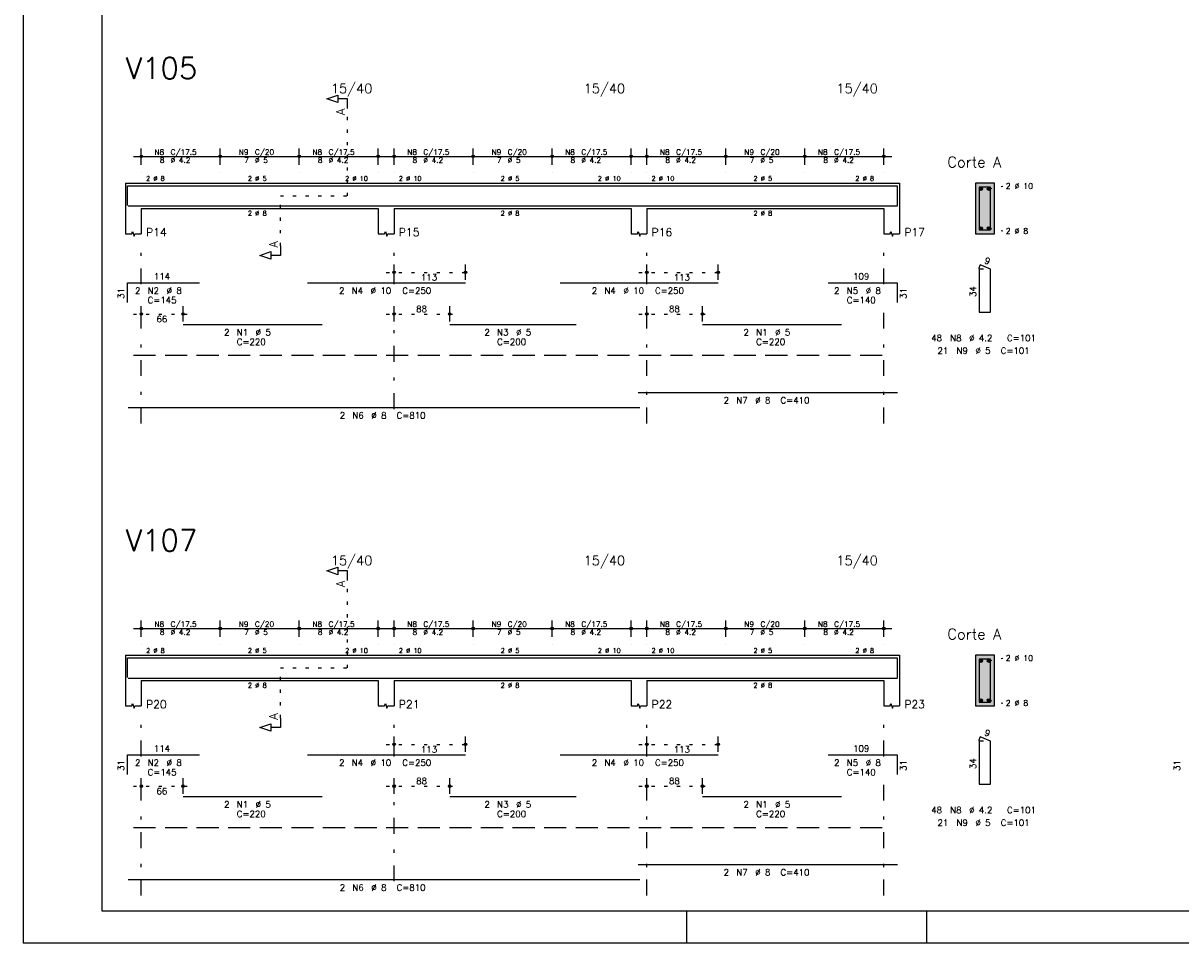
# Model space of a CAD drawing. Extents: x 0 to 84.1, y 0 to 59.4.
# Tile 1 of 7: x 0 to 36.6, y 0 to 29.1. Entities that reach past the tile are written whole.
import ezdxf

# ---------------------------------------------------------------- set-up
doc = ezdxf.new("R2010")
doc.units = 0
doc.header["$MEASUREMENT"] = 0
for name, pattern in [('ESTILO_TQS_0001', [1, 0.7, -0.3]), ('ESTILO_TQS_0002', [0.4, 0.1, -0.3]), ('ESTILO_TQS_0003', [1.5, 0.5, -0.4, 0.1, -0.5])]:
    doc.linetypes.add(name, pattern=pattern)
for name, color, linetype in [('1', 1, 'CONTINUOUS'), ('2', 2, 'CONTINUOUS'), ('4', 4, 'CONTINUOUS'), ('6', 6, 'CONTINUOUS'), ('7', 7, 'CONTINUOUS'), ('9', 9, 'CONTINUOUS')]:
    doc.layers.add(name, color=color, linetype=linetype)
doc.styles.get("Standard").update_dxf_attribs({"font": 'ROMANS.SHX'})

msp = doc.modelspace()

# ---------------------------------------------------------------- linework, layer by layer
at = {"layer": '1', "linetype": 'ESTILO_TQS_0002'}
for p, q in [((10.265, 23.64), (10.265, 26.41)), ((30.565, 23.865), (31.01, 23.95)), ((8.14, 22.055), (8.14, 23.64)), ((8.14, 23.64), (10.265, 23.64)), ((30.565, 22.615), (31.01, 22.53)), ((11.49, 21.22), (14.249, 21.22)), ((19.49, 21.22), (22.249, 21.22)), ((3.49, 19.9), (5.31, 19.9)), ((11.49, 19.9), (13.751, 19.9)), ((19.49, 19.9), (21.751, 19.9)), ((10.265, 8.7), (10.265, 11.47)), ((30.565, 8.925), (31.01, 9.01)), ((8.14, 7.115), (8.14, 8.7)), ((8.14, 8.7), (10.265, 8.7)), ((30.565, 7.675), (31.01, 7.59)), ((11.49, 6.28), (14.249, 6.28)), ((19.49, 6.28), (22.249, 6.28)), ((3.49, 4.96), (5.31, 4.96)), ((11.49, 4.96), (13.751, 4.96)), ((19.49, 4.96), (21.751, 4.96))]:
    msp.add_line(p, q, dxfattribs=at)
at = {"layer": '1', "linetype": 'ESTILO_TQS_0001'}
for p, q in [((3.49, 18.595), (27.49, 18.595)), ((3.49, 3.655), (27.49, 3.655))]:
    msp.add_line(p, q, dxfattribs=at)
at = {"layer": '1', "linetype": 'Continuous'}
for centre in [(30.315, 23.865), (30.565, 23.865), (30.315, 22.615), (30.565, 22.615), (30.315, 8.925), (30.565, 8.925), (30.315, 7.675), (30.565, 7.675)]:
    msp.add_circle(centre, 0.05, dxfattribs=at)
at = {"layer": '2', "linetype": 'Continuous'}
for p, q in [((0, 59.4), (0, 0)), ((3.74, 24.62), (3.74, 25.14)), ((6.24, 24.62), (6.24, 25.14)), ((6.24, 24.62), (6.24, 25.14)), ((8.74, 24.62), (8.74, 25.14)), ((8.74, 24.62), (8.74, 25.14)), ((11.24, 24.62), (11.24, 25.14)), ((11.74, 24.62), (11.74, 25.14)), ((14.24, 24.62), (14.24, 25.14)), ((14.24, 24.62), (14.24, 25.14)), ((16.74, 24.62), (16.74, 25.14)), ((16.74, 24.62), (16.74, 25.14)), ((19.24, 24.62), (19.24, 25.14)), ((19.74, 24.62), (19.74, 25.14)), ((22.24, 24.62), (22.24, 25.14)), ((22.24, 24.62), (22.24, 25.14)), ((24.74, 24.62), (24.74, 25.14)), ((24.74, 24.62), (24.74, 25.14)), ((27.24, 24.62), (27.24, 25.14)), ((3.49, 24.89), (6.49, 24.89)), ((5.99, 24.89), (8.99, 24.89)), ((8.49, 24.89), (11.49, 24.89)), ((11.49, 24.89), (14.49, 24.89)), ((13.99, 24.89), (16.99, 24.89)), ((16.49, 24.89), (19.49, 24.89)), ((19.49, 24.89), (22.49, 24.89)), ((21.99, 24.89), (24.99, 24.89)), ((24.49, 24.89), (27.49, 24.89)), ((3.74, 24.37), (3.74, 24.37)), ((6.24, 24.37), (6.24, 24.37)), ((6.24, 24.37), (6.24, 24.37)), ((8.74, 24.37), (8.74, 24.37)), ((8.74, 24.37), (8.74, 24.37)), ((11.24, 24.37), (11.24, 24.37)), ((11.74, 24.37), (11.74, 24.37)), ((14.24, 24.37), (14.24, 24.37)), ((14.24, 24.37), (14.24, 24.37)), ((16.74, 24.37), (16.74, 24.37)), ((16.74, 24.37), (16.74, 24.37)), ((19.24, 24.37), (19.24, 24.37)), ((19.74, 24.37), (19.74, 24.37)), ((22.24, 24.37), (22.24, 24.37)), ((22.24, 24.37), (22.24, 24.37)), ((24.74, 24.37), (24.74, 24.37)), ((24.74, 24.37), (24.74, 24.37)), ((27.24, 24.37), (27.24, 24.37)), ((3.24, 24.04), (3.24, 23.24)), ((3.24, 24.04), (3.74, 24.04)), ((3.74, 24.04), (11.24, 24.04)), ((11.24, 24.04), (11.74, 24.04)), ((11.74, 24.04), (19.24, 24.04)), ((19.24, 24.04), (19.74, 24.04)), ((19.74, 24.04), (27.24, 24.04)), ((27.24, 24.04), (27.74, 24.04)), ((27.74, 24.04), (27.74, 23.24)), ((30.74, 24.04), (30.14, 24.04)), ((30.14, 24.04), (30.14, 22.44)), ((30.74, 22.44), (30.74, 24.04)), ((3.24, 23.24), (3.24, 22.44)), ((3.74, 23.24), (11.24, 23.24)), ((3.74, 23.24), (3.74, 22.44)), ((11.24, 23.24), (11.24, 22.44)), ((11.74, 23.24), (19.24, 23.24)), ((11.74, 23.24), (11.74, 22.44)), ((19.24, 23.24), (19.24, 22.44)), ((19.74, 23.24), (27.24, 23.24)), ((19.74, 23.24), (19.74, 22.44)), ((27.24, 23.24), (27.24, 22.44)), ((27.74, 23.24), (27.74, 22.44)), ((30.14, 22.44), (30.74, 22.44)), ((11.74, 20.98), (11.74, 21.47)), ((13.999, 20.98), (13.999, 21.47)), ((19.74, 20.98), (19.74, 21.47)), ((21.999, 20.98), (21.999, 21.47)), ((11.74, 20.88), (11.74, 20.88)), ((13.999, 20.88), (13.999, 20.88)), ((19.74, 20.88), (19.74, 20.88)), ((21.999, 20.88), (21.999, 20.88)), ((3.74, 19.66), (3.74, 20.15)), ((5.06, 19.66), (5.06, 20.15)), ((11.74, 19.66), (11.74, 20.15)), ((13.501, 19.66), (13.501, 20.15)), ((19.74, 19.66), (19.74, 20.15)), ((21.501, 19.66), (21.501, 20.15)), ((3.74, 19.56), (3.74, 19.56)), ((5.06, 19.56), (5.06, 19.56)), ((11.74, 19.56), (11.74, 19.56)), ((13.501, 19.56), (13.501, 19.56)), ((19.74, 19.56), (19.74, 19.56)), ((21.501, 19.56), (21.501, 19.56)), ((3.49, 9.95), (6.49, 9.95)), ((3.74, 9.68), (3.74, 10.2)), ((5.99, 9.95), (8.99, 9.95)), ((6.24, 9.68), (6.24, 10.2)), ((6.24, 9.68), (6.24, 10.2)), ((8.49, 9.95), (11.49, 9.95)), ((8.74, 9.68), (8.74, 10.2)), ((8.74, 9.68), (8.74, 10.2)), ((11.24, 9.68), (11.24, 10.2)), ((11.49, 9.95), (14.49, 9.95)), ((11.74, 9.68), (11.74, 10.2)), ((13.99, 9.95), (16.99, 9.95)), ((14.24, 9.68), (14.24, 10.2)), ((14.24, 9.68), (14.24, 10.2)), ((16.49, 9.95), (19.49, 9.95)), ((16.74, 9.68), (16.74, 10.2)), ((16.74, 9.68), (16.74, 10.2)), ((19.24, 9.68), (19.24, 10.2)), ((19.49, 9.95), (22.49, 9.95)), ((19.74, 9.68), (19.74, 10.2)), ((21.99, 9.95), (24.99, 9.95)), ((22.24, 9.68), (22.24, 10.2)), ((22.24, 9.68), (22.24, 10.2)), ((24.49, 9.95), (27.49, 9.95)), ((24.74, 9.68), (24.74, 10.2)), ((24.74, 9.68), (24.74, 10.2)), ((27.24, 9.68), (27.24, 10.2)), ((3.74, 9.43), (3.74, 9.43)), ((6.24, 9.43), (6.24, 9.43)), ((6.24, 9.43), (6.24, 9.43)), ((8.74, 9.43), (8.74, 9.43)), ((8.74, 9.43), (8.74, 9.43)), ((11.24, 9.43), (11.24, 9.43)), ((11.74, 9.43), (11.74, 9.43)), ((14.24, 9.43), (14.24, 9.43)), ((14.24, 9.43), (14.24, 9.43)), ((16.74, 9.43), (16.74, 9.43)), ((16.74, 9.43), (16.74, 9.43)), ((19.24, 9.43), (19.24, 9.43)), ((19.74, 9.43), (19.74, 9.43)), ((22.24, 9.43), (22.24, 9.43)), ((22.24, 9.43), (22.24, 9.43)), ((24.74, 9.43), (24.74, 9.43)), ((24.74, 9.43), (24.74, 9.43)), ((27.24, 9.43), (27.24, 9.43)), ((3.24, 9.1), (3.24, 8.3)), ((3.24, 9.1), (3.74, 9.1)), ((3.74, 9.1), (11.24, 9.1)), ((11.24, 9.1), (11.74, 9.1)), ((11.74, 9.1), (19.24, 9.1)), ((19.24, 9.1), (19.74, 9.1)), ((19.74, 9.1), (27.24, 9.1)), ((27.24, 9.1), (27.74, 9.1)), ((27.74, 9.1), (27.74, 8.3)), ((30.74, 9.1), (30.14, 9.1)), ((30.14, 9.1), (30.14, 7.5)), ((30.74, 7.5), (30.74, 9.1)), ((3.24, 8.3), (3.24, 7.5)), ((3.74, 8.3), (11.24, 8.3)), ((3.74, 8.3), (3.74, 7.5)), ((11.24, 8.3), (11.24, 7.5)), ((11.74, 8.3), (19.24, 8.3)), ((11.74, 8.3), (11.74, 7.5)), ((19.24, 8.3), (19.24, 7.5)), ((19.74, 8.3), (27.24, 8.3)), ((19.74, 8.3), (19.74, 7.5)), ((27.24, 8.3), (27.24, 7.5)), ((27.74, 8.3), (27.74, 7.5)), ((30.14, 7.5), (30.74, 7.5)), ((11.74, 6.04), (11.74, 6.53)), ((13.999, 6.04), (13.999, 6.53)), ((19.74, 6.04), (19.74, 6.53)), ((21.999, 6.04), (21.999, 6.53)), ((11.74, 5.94), (11.74, 5.94)), ((13.999, 5.94), (13.999, 5.94)), ((19.74, 5.94), (19.74, 5.94)), ((21.999, 5.94), (21.999, 5.94)), ((3.74, 4.72), (3.74, 5.21)), ((5.06, 4.72), (5.06, 5.21)), ((11.74, 4.72), (11.74, 5.21)), ((13.501, 4.72), (13.501, 5.21)), ((19.74, 4.72), (19.74, 5.21)), ((21.501, 4.72), (21.501, 5.21)), ((3.74, 4.62), (3.74, 4.62)), ((5.06, 4.62), (5.06, 4.62)), ((11.74, 4.62), (11.74, 4.62)), ((13.501, 4.62), (13.501, 4.62)), ((19.74, 4.62), (19.74, 4.62)), ((21.501, 4.62), (21.501, 4.62)), ((21, 1), (21, 0)), ((28.6, 0), (28.6, 1)), ((0, 0), (84.1, 0))]:
    msp.add_line(p, q, dxfattribs=at)
at = {"layer": '2', "linetype": 'ESTILO_TQS_0003'}
for p, q in [((3.74, 20.842), (3.74, 21.94)), ((11.74, 20.842), (11.74, 21.94)), ((19.74, 20.842), (19.74, 21.94)), ((27.24, 20.842), (27.24, 21.94)), ((3.74, 16.44), (3.74, 20.038)), ((11.74, 16.892), (11.74, 20.038)), ((19.74, 16.44), (19.74, 20.038)), ((27.24, 16.44), (27.24, 20.038)), ((3.74, 5.902), (3.74, 7)), ((11.74, 5.902), (11.74, 7)), ((19.74, 5.902), (19.74, 7)), ((27.24, 5.902), (27.24, 7)), ((3.74, 1.5), (3.74, 5.098)), ((11.74, 1.952), (11.74, 5.098)), ((19.74, 1.5), (19.74, 5.098)), ((27.24, 1.5), (27.24, 5.098))]:
    msp.add_line(p, q, dxfattribs=at)
at = {"layer": '2', "linetype": 'Continuous'}
for points in [[(83.1, 1), (2.5, 1), (2.5, 58.4), (83.1, 58.4), (83.1, 1)], [(10.265, 26.41), (10.265, 26.71), (9.965, 26.71), (9.965, 26.59), (9.615, 26.71), (9.965, 26.83), (9.965, 26.71)], [(3.24, 22.44), (3.44, 22.44), (3.465, 22.515), (3.515, 22.365), (3.54, 22.44), (3.74, 22.44)], [(11.24, 22.44), (11.44, 22.44), (11.465, 22.515), (11.515, 22.365), (11.54, 22.44), (11.74, 22.44)], [(19.24, 22.44), (19.44, 22.44), (19.465, 22.515), (19.515, 22.365), (19.54, 22.44), (19.74, 22.44)], [(27.24, 22.44), (27.44, 22.44), (27.465, 22.515), (27.515, 22.365), (27.54, 22.44), (27.74, 22.44)], [(8.14, 22.055), (8.14, 21.755), (7.84, 21.755), (7.84, 21.635), (7.49, 21.755), (7.84, 21.875), (7.84, 21.755)], [(10.265, 11.47), (10.265, 11.77), (9.965, 11.77), (9.965, 11.65), (9.615, 11.77), (9.965, 11.89), (9.965, 11.77)], [(3.24, 7.5), (3.44, 7.5), (3.465, 7.575), (3.515, 7.425), (3.54, 7.5), (3.74, 7.5)], [(11.24, 7.5), (11.44, 7.5), (11.465, 7.575), (11.515, 7.425), (11.54, 7.5), (11.74, 7.5)], [(19.24, 7.5), (19.44, 7.5), (19.465, 7.575), (19.515, 7.425), (19.54, 7.5), (19.74, 7.5)], [(27.24, 7.5), (27.44, 7.5), (27.465, 7.575), (27.515, 7.425), (27.54, 7.5), (27.74, 7.5)], [(8.14, 7.115), (8.14, 6.815), (7.84, 6.815), (7.84, 6.695), (7.49, 6.815), (7.84, 6.935), (7.84, 6.815)]]:
    msp.add_lwpolyline(points, dxfattribs=at)
for centre, radius in [((3.74, 24.89), 0.0416), ((6.24, 24.89), 0.0416), ((6.24, 24.89), 0.0416), ((8.74, 24.89), 0.0416), ((8.74, 24.89), 0.0416), ((11.24, 24.89), 0.0416), ((11.74, 24.89), 0.0416), ((14.24, 24.89), 0.0416), ((14.24, 24.89), 0.0416), ((16.74, 24.89), 0.0416), ((16.74, 24.89), 0.0416), ((19.24, 24.89), 0.0416), ((19.74, 24.89), 0.0416), ((22.24, 24.89), 0.0416), ((22.24, 24.89), 0.0416), ((24.74, 24.89), 0.0416), ((24.74, 24.89), 0.0416), ((27.24, 24.89), 0.0416), ((3.74, 24.89), 0.0208), ((6.24, 24.89), 0.0208), ((6.24, 24.89), 0.0208), ((8.74, 24.89), 0.0208), ((8.74, 24.89), 0.0208), ((11.24, 24.89), 0.0208), ((11.74, 24.89), 0.0208), ((14.24, 24.89), 0.0208), ((14.24, 24.89), 0.0208), ((16.74, 24.89), 0.0208), ((16.74, 24.89), 0.0208), ((19.24, 24.89), 0.0208), ((19.74, 24.89), 0.0208), ((22.24, 24.89), 0.0208), ((22.24, 24.89), 0.0208), ((24.74, 24.89), 0.0208), ((24.74, 24.89), 0.0208), ((27.24, 24.89), 0.0208), ((11.74, 21.22), 0.04), ((13.999, 21.22), 0.04), ((19.74, 21.22), 0.04), ((21.999, 21.22), 0.04), ((11.74, 21.22), 0.02), ((13.999, 21.22), 0.02), ((19.74, 21.22), 0.02), ((21.999, 21.22), 0.02), ((3.74, 19.9), 0.04), ((3.74, 19.9), 0.02), ((5.06, 19.9), 0.04), ((5.06, 19.9), 0.02), ((11.74, 19.9), 0.04), ((11.74, 19.9), 0.02), ((13.501, 19.9), 0.04), ((13.501, 19.9), 0.02), ((19.74, 19.9), 0.04), ((19.74, 19.9), 0.02), ((21.501, 19.9), 0.04), ((21.501, 19.9), 0.02), ((3.74, 9.95), 0.0416), ((3.74, 9.95), 0.0208), ((6.24, 9.95), 0.0416), ((6.24, 9.95), 0.0416), ((6.24, 9.95), 0.0208), ((6.24, 9.95), 0.0208), ((8.74, 9.95), 0.0416), ((8.74, 9.95), 0.0416), ((8.74, 9.95), 0.0208), ((8.74, 9.95), 0.0208), ((11.24, 9.95), 0.0416), ((11.24, 9.95), 0.0208), ((11.74, 9.95), 0.0416), ((11.74, 9.95), 0.0208), ((14.24, 9.95), 0.0416), ((14.24, 9.95), 0.0416), ((14.24, 9.95), 0.0208), ((14.24, 9.95), 0.0208), ((16.74, 9.95), 0.0416), ((16.74, 9.95), 0.0416), ((16.74, 9.95), 0.0208), ((16.74, 9.95), 0.0208), ((19.24, 9.95), 0.0416), ((19.24, 9.95), 0.0208), ((19.74, 9.95), 0.0416), ((19.74, 9.95), 0.0208), ((22.24, 9.95), 0.0416), ((22.24, 9.95), 0.0416), ((22.24, 9.95), 0.0208), ((22.24, 9.95), 0.0208), ((24.74, 9.95), 0.0416), ((24.74, 9.95), 0.0416), ((24.74, 9.95), 0.0208), ((24.74, 9.95), 0.0208), ((27.24, 9.95), 0.0416), ((27.24, 9.95), 0.0208), ((11.74, 6.28), 0.04), ((11.74, 6.28), 0.02), ((13.999, 6.28), 0.04), ((13.999, 6.28), 0.02), ((19.74, 6.28), 0.04), ((19.74, 6.28), 0.02), ((21.999, 6.28), 0.04), ((21.999, 6.28), 0.02), ((3.74, 4.96), 0.04), ((3.74, 4.96), 0.02), ((5.06, 4.96), 0.04), ((5.06, 4.96), 0.02), ((11.74, 4.96), 0.04), ((11.74, 4.96), 0.02), ((13.501, 4.96), 0.04), ((13.501, 4.96), 0.02), ((19.74, 4.96), 0.04), ((19.74, 4.96), 0.02), ((21.501, 4.96), 0.04), ((21.501, 4.96), 0.02)]:
    msp.add_circle(centre, radius, dxfattribs=at)
at = {"layer": '4', "linetype": 'Continuous'}
for p, q in [((3.3, 23.34), (3.3, 23.96)), ((3.3, 23.96), (5.58, 23.96)), ((5.06, 23.96), (9.46, 23.96)), ((8.999, 23.96), (13.999, 23.96)), ((13.501, 23.96), (17.501, 23.96)), ((16.999, 23.96), (21.999, 23.96)), ((21.501, 23.96), (25.901, 23.96)), ((25.478, 23.96), (27.658, 23.96)), ((27.658, 23.96), (27.658, 23.34)), ((3.32, 23.32), (19.52, 23.32)), ((19.47, 23.32), (27.67, 23.32)), ((3.3, 8.4), (3.3, 9.02)), ((3.3, 9.02), (5.58, 9.02)), ((5.06, 9.02), (9.46, 9.02)), ((8.999, 9.02), (13.999, 9.02)), ((13.501, 9.02), (17.501, 9.02)), ((16.999, 9.02), (21.999, 9.02)), ((21.501, 9.02), (25.901, 9.02)), ((25.478, 9.02), (27.658, 9.02)), ((27.658, 9.02), (27.658, 8.4)), ((3.32, 8.38), (19.52, 8.38)), ((19.47, 8.38), (27.67, 8.38))]:
    msp.add_line(p, q, dxfattribs=at)
for points in [[(30.26, 23.92), (30.26, 22.56), (30.62, 22.56), (30.62, 23.92), (30.26, 23.92)], [(30.26, 8.98), (30.26, 7.62), (30.62, 7.62), (30.62, 8.98), (30.26, 8.98)]]:
    msp.add_lwpolyline(points, dxfattribs=at)
at = {"layer": '6', "linetype": 'Continuous'}
for p, q in [((30.288, 21.46), (30.234, 21.331)), ((30.4, 21.32), (30.26, 21.32)), ((30.26, 21.32), (30.26, 19.96)), ((30.62, 21.32), (30.288, 21.46)), ((30.62, 19.96), (30.62, 21.32)), ((3.3, 20.27), (3.3, 20.89)), ((3.3, 20.89), (5.58, 20.89)), ((8.999, 20.89), (13.999, 20.89)), ((16.999, 20.89), (21.999, 20.89)), ((25.478, 20.89), (27.658, 20.89)), ((27.658, 20.89), (27.658, 20.27)), ((30.26, 19.96), (30.62, 19.96)), ((5.06, 19.57), (9.46, 19.57)), ((13.501, 19.57), (17.501, 19.57)), ((21.501, 19.57), (25.901, 19.57)), ((19.47, 17.42), (27.67, 17.42)), ((3.32, 16.94), (19.52, 16.94)), ((30.288, 6.52), (30.234, 6.391)), ((30.4, 6.38), (30.26, 6.38)), ((30.26, 6.38), (30.26, 5.02)), ((30.62, 6.38), (30.288, 6.52)), ((30.62, 5.02), (30.62, 6.38)), ((3.3, 5.33), (3.3, 5.95)), ((3.3, 5.95), (5.58, 5.95)), ((8.999, 5.95), (13.999, 5.95)), ((16.999, 5.95), (21.999, 5.95)), ((25.478, 5.95), (27.658, 5.95)), ((27.658, 5.95), (27.658, 5.33)), ((30.26, 5.02), (30.62, 5.02)), ((5.06, 4.63), (9.46, 4.63)), ((13.501, 4.63), (17.501, 4.63)), ((21.501, 4.63), (25.901, 4.63)), ((19.47, 2.48), (27.67, 2.48)), ((3.32, 2), (19.52, 2))]:
    msp.add_line(p, q, dxfattribs=at)
at = {"layer": '9', "linetype": 'Continuous'}
for points in [[(30.74, 22.44), (30.74, 24.04), (30.14, 24.04)], [(30.74, 22.44), (30.14, 24.04), (30.14, 22.44)], [(30.365, 23.865), (30.29, 23.908), (30.268, 23.882)], [(30.365, 23.865), (30.268, 23.882), (30.268, 23.848)], [(30.365, 23.865), (30.268, 23.848), (30.29, 23.822)], [(30.365, 23.865), (30.324, 23.914), (30.29, 23.908)], [(30.365, 23.865), (30.29, 23.822), (30.324, 23.816)], [(30.365, 23.865), (30.353, 23.897), (30.324, 23.914)], [(30.365, 23.865), (30.324, 23.816), (30.353, 23.833)], [(30.365, 23.865), (30.353, 23.833), (30.365, 23.865)], [(30.615, 23.865), (30.54, 23.908), (30.518, 23.882)], [(30.615, 23.865), (30.518, 23.882), (30.518, 23.848)], [(30.615, 23.865), (30.518, 23.848), (30.54, 23.822)], [(30.615, 23.865), (30.574, 23.914), (30.54, 23.908)], [(30.615, 23.865), (30.54, 23.822), (30.574, 23.816)], [(30.615, 23.865), (30.603, 23.897), (30.574, 23.914)], [(30.615, 23.865), (30.574, 23.816), (30.603, 23.833)], [(30.615, 23.865), (30.603, 23.833), (30.615, 23.865)], [(30.74, 22.44), (30.14, 22.44), (30.74, 22.44)], [(30.365, 22.615), (30.29, 22.658), (30.268, 22.632)], [(30.365, 22.615), (30.268, 22.632), (30.268, 22.598)], [(30.365, 22.615), (30.268, 22.598), (30.29, 22.572)], [(30.365, 22.615), (30.324, 22.664), (30.29, 22.658)], [(30.365, 22.615), (30.29, 22.572), (30.324, 22.566)], [(30.365, 22.615), (30.353, 22.647), (30.324, 22.664)], [(30.365, 22.615), (30.324, 22.566), (30.353, 22.583)], [(30.365, 22.615), (30.353, 22.583), (30.365, 22.615)], [(30.615, 22.615), (30.54, 22.658), (30.518, 22.632)], [(30.615, 22.615), (30.518, 22.632), (30.518, 22.598)], [(30.615, 22.615), (30.518, 22.598), (30.54, 22.572)], [(30.615, 22.615), (30.574, 22.664), (30.54, 22.658)], [(30.615, 22.615), (30.54, 22.572), (30.574, 22.566)], [(30.615, 22.615), (30.603, 22.647), (30.574, 22.664)], [(30.615, 22.615), (30.574, 22.566), (30.603, 22.583)], [(30.615, 22.615), (30.603, 22.583), (30.615, 22.615)], [(30.74, 7.5), (30.74, 9.1), (30.14, 9.1)], [(30.74, 7.5), (30.14, 9.1), (30.14, 7.5)], [(30.365, 8.925), (30.29, 8.968), (30.268, 8.942)], [(30.365, 8.925), (30.268, 8.942), (30.268, 8.908)], [(30.365, 8.925), (30.268, 8.908), (30.29, 8.882)], [(30.365, 8.925), (30.324, 8.974), (30.29, 8.968)], [(30.365, 8.925), (30.29, 8.882), (30.324, 8.876)], [(30.365, 8.925), (30.353, 8.957), (30.324, 8.974)], [(30.365, 8.925), (30.324, 8.876), (30.353, 8.893)], [(30.365, 8.925), (30.353, 8.893), (30.365, 8.925)], [(30.615, 8.925), (30.54, 8.968), (30.518, 8.942)], [(30.615, 8.925), (30.518, 8.942), (30.518, 8.908)], [(30.615, 8.925), (30.518, 8.908), (30.54, 8.882)], [(30.615, 8.925), (30.574, 8.974), (30.54, 8.968)], [(30.615, 8.925), (30.54, 8.882), (30.574, 8.876)], [(30.615, 8.925), (30.603, 8.957), (30.574, 8.974)], [(30.615, 8.925), (30.574, 8.876), (30.603, 8.893)], [(30.615, 8.925), (30.603, 8.893), (30.615, 8.925)], [(30.365, 7.675), (30.29, 7.718), (30.268, 7.692)], [(30.365, 7.675), (30.324, 7.724), (30.29, 7.718)], [(30.365, 7.675), (30.353, 7.707), (30.324, 7.724)], [(30.615, 7.675), (30.54, 7.718), (30.518, 7.692)], [(30.615, 7.675), (30.574, 7.724), (30.54, 7.718)], [(30.615, 7.675), (30.603, 7.707), (30.574, 7.724)], [(30.74, 7.5), (30.14, 7.5), (30.74, 7.5)], [(30.365, 7.675), (30.268, 7.692), (30.268, 7.658)], [(30.365, 7.675), (30.268, 7.658), (30.29, 7.632)], [(30.365, 7.675), (30.29, 7.632), (30.324, 7.626)], [(30.365, 7.675), (30.324, 7.626), (30.353, 7.643)], [(30.365, 7.675), (30.353, 7.643), (30.365, 7.675)], [(30.615, 7.675), (30.518, 7.692), (30.518, 7.658)], [(30.615, 7.675), (30.518, 7.658), (30.54, 7.632)], [(30.615, 7.675), (30.54, 7.632), (30.574, 7.626)], [(30.615, 7.675), (30.574, 7.626), (30.603, 7.643)], [(30.615, 7.675), (30.603, 7.643), (30.615, 7.675)]]:
    msp.add_solid(points, dxfattribs=at)

# ---------------------------------------------------------------- texts
at = {"layer": '2', "linetype": 'Continuous'}
for s, height, p in [('15/40', 0.3, (9.74, 26.89)), ('15/40', 0.3, (17.74, 26.89)), ('15/40', 0.3, (25.74, 26.89)), ('N8', 0.17, (4.157, 24.941)), ('C/17.5', 0.17, (4.667, 24.941)), ('N9', 0.17, (6.827, 24.941)), ('C/20', 0.17, (7.337, 24.941)), ('N8', 0.17, (9.157, 24.941)), ('C/17.5', 0.17, (9.667, 24.941)), ('N8', 0.17, (12.157, 24.941)), ('C/17.5', 0.17, (12.667, 24.941)), ('N9', 0.17, (14.827, 24.941)), ('C/20', 0.17, (15.337, 24.941)), ('N8', 0.17, (17.157, 24.941)), ('C/17.5', 0.17, (17.667, 24.941)), ('N8', 0.17, (20.157, 24.941)), ('C/17.5', 0.17, (20.667, 24.941)), ('N9', 0.17, (22.827, 24.941)), ('C/20', 0.17, (23.337, 24.941)), ('N8', 0.17, (25.157, 24.941)), ('C/17.5', 0.17, (25.667, 24.941)), ('8', 0.17, (4.327, 24.686)), ('%%c 4.2', 0.17, (4.667, 24.686)), ('7', 0.17, (6.997, 24.686)), ('%%c 5', 0.17, (7.337, 24.686)), ('8', 0.17, (9.327, 24.686)), ('%%c 4.2', 0.17, (9.667, 24.686)), ('8', 0.17, (12.327, 24.686)), ('%%c 4.2', 0.17, (12.667, 24.686)), ('7', 0.17, (14.997, 24.686)), ('%%c 5', 0.17, (15.337, 24.686)), ('8', 0.17, (17.327, 24.686)), ('%%c 4.2', 0.17, (17.667, 24.686)), ('8', 0.17, (20.327, 24.686)), ('%%c 4.2', 0.17, (20.667, 24.686)), ('7', 0.17, (22.997, 24.686)), ('%%c 5', 0.17, (23.337, 24.686)), ('8', 0.17, (25.327, 24.686)), ('%%c 4.2', 0.17, (25.667, 24.686)), ('Corte A', 0.34, (29.25, 24.54)), ('2 %%c 8', 0.15, (3.89, 24.115)), ('2 %%c 5', 0.15, (7.115, 24.115)), ('2 %%c 10', 0.15, (10.19, 24.115)), ('2 %%c 10', 0.15, (11.89, 24.115)), ('2 %%c 5', 0.15, (15.115, 24.115)), ('2 %%c 10', 0.15, (18.19, 24.115)), ('2 %%c 10', 0.15, (19.89, 24.115)), ('2 %%c 5', 0.15, (23.115, 24.115)), ('2 %%c 8', 0.15, (26.34, 24.115)), ('2 %%c 10', 0.18, (31.1, 23.86)), ('2 %%c 8', 0.15, (7.115, 23.015)), ('2 %%c 8', 0.15, (15.115, 23.015)), ('2 %%c 8', 0.15, (23.115, 23.015)), ('P14', 0.25, (3.89, 22.365)), ('P15', 0.25, (11.89, 22.365)), ('P16', 0.25, (19.89, 22.365)), ('P17', 0.25, (27.89, 22.365)), ('2 %%c 8', 0.18, (31.1, 22.44)), ('114', 0.2, (4.14, 20.99)), ('113', 0.2, (12.59, 20.96)), ('113', 0.2, (20.59, 20.96)), ('109', 0.2, (26.268, 20.99)), ('2', 0.2, (3.54, 20.54)), ('N2', 0.2, (3.94, 20.54)), ('%%c 8', 0.2, (4.54, 20.54)), ('2', 0.2, (9.999, 20.54)), ('N4', 0.2, (10.399, 20.54)), ('%%c 10', 0.2, (10.999, 20.54)), ('C=250', 0.2, (11.999, 20.54)), ('2', 0.2, (17.999, 20.54)), ('N4', 0.2, (18.399, 20.54)), ('%%c 10', 0.2, (18.999, 20.54)), ('C=250', 0.2, (19.999, 20.54)), ('2', 0.2, (25.668, 20.54)), ('N5', 0.2, (26.068, 20.54)), ('%%c 8', 0.2, (26.668, 20.54)), ('C=145', 0.2, (3.94, 20.24)), ('88', 0.2, (12.44, 19.96)), ('88', 0.2, (20.44, 19.96)), ('C=140', 0.2, (26.068, 20.24)), ('66', 0.2, (4.22, 19.64)), ('2', 0.2, (6.36, 19.22)), ('%%c 5', 0.2, (7.36, 19.22)), ('2', 0.2, (14.601, 19.22)), ('N3', 0.2, (15.001, 19.22)), ('%%c 5', 0.2, (15.601, 19.22)), ('2', 0.2, (22.801, 19.22)), ('%%c 5', 0.2, (23.801, 19.22)), ('C=220', 0.2, (6.76, 18.92)), ('N1', 0.2, (6.76, 19.22)), ('C=200', 0.2, (15.001, 18.92)), ('C=220', 0.2, (23.201, 18.92)), ('N1', 0.2, (23.201, 19.22)), ('48', 0.2, (28.74, 19.04)), ('N8', 0.2, (29.34, 19.04)), ('%%c 4.2', 0.2, (29.94, 19.04)), ('C=101', 0.2, (31.14, 19.04)), ('21', 0.2, (28.94, 18.64)), ('N9', 0.2, (29.54, 18.64)), ('%%c 5', 0.2, (30.14, 18.64)), ('C=101', 0.2, (30.94, 18.64)), ('2', 0.2, (22.17, 17.07)), ('N7', 0.2, (22.57, 17.07)), ('%%c 8', 0.2, (23.17, 17.07)), ('C=410', 0.2, (23.97, 17.07)), ('2', 0.2, (10.02, 16.59)), ('N6', 0.2, (10.42, 16.59)), ('%%c 8', 0.2, (11.02, 16.59)), ('C=810', 0.2, (11.82, 16.59)), ('15/40', 0.3, (9.74, 11.95)), ('15/40', 0.3, (17.74, 11.95)), ('15/40', 0.3, (25.74, 11.95)), ('N8', 0.17, (4.157, 10.001)), ('8', 0.17, (4.327, 9.746)), ('C/17.5', 0.17, (4.667, 10.001)), ('%%c 4.2', 0.17, (4.667, 9.746)), ('N9', 0.17, (6.827, 10.001)), ('7', 0.17, (6.997, 9.746)), ('C/20', 0.17, (7.337, 10.001)), ('%%c 5', 0.17, (7.337, 9.746)), ('N8', 0.17, (9.157, 10.001)), ('8', 0.17, (9.327, 9.746)), ('C/17.5', 0.17, (9.667, 10.001)), ('%%c 4.2', 0.17, (9.667, 9.746)), ('N8', 0.17, (12.157, 10.001)), ('8', 0.17, (12.327, 9.746)), ('C/17.5', 0.17, (12.667, 10.001)), ('%%c 4.2', 0.17, (12.667, 9.746)), ('N9', 0.17, (14.827, 10.001)), ('7', 0.17, (14.997, 9.746)), ('C/20', 0.17, (15.337, 10.001)), ('%%c 5', 0.17, (15.337, 9.746)), ('N8', 0.17, (17.157, 10.001)), ('8', 0.17, (17.327, 9.746)), ('C/17.5', 0.17, (17.667, 10.001)), ('%%c 4.2', 0.17, (17.667, 9.746)), ('N8', 0.17, (20.157, 10.001)), ('8', 0.17, (20.327, 9.746)), ('C/17.5', 0.17, (20.667, 10.001)), ('%%c 4.2', 0.17, (20.667, 9.746)), ('N9', 0.17, (22.827, 10.001)), ('7', 0.17, (22.997, 9.746)), ('C/20', 0.17, (23.337, 10.001)), ('%%c 5', 0.17, (23.337, 9.746)), ('N8', 0.17, (25.157, 10.001)), ('8', 0.17, (25.327, 9.746)), ('C/17.5', 0.17, (25.667, 10.001)), ('%%c 4.2', 0.17, (25.667, 9.746)), ('Corte A', 0.34, (29.25, 9.6)), ('2 %%c 8', 0.15, (3.89, 9.175)), ('2 %%c 5', 0.15, (7.115, 9.175)), ('2 %%c 10', 0.15, (10.19, 9.175)), ('2 %%c 10', 0.15, (11.89, 9.175)), ('2 %%c 5', 0.15, (15.115, 9.175)), ('2 %%c 10', 0.15, (18.19, 9.175)), ('2 %%c 10', 0.15, (19.89, 9.175)), ('2 %%c 5', 0.15, (23.115, 9.175)), ('2 %%c 8', 0.15, (26.34, 9.175)), ('2 %%c 10', 0.18, (31.1, 8.92)), ('2 %%c 8', 0.15, (7.115, 8.075)), ('2 %%c 8', 0.15, (15.115, 8.075)), ('2 %%c 8', 0.15, (23.115, 8.075)), ('P20', 0.25, (3.89, 7.425)), ('P21', 0.25, (11.89, 7.425)), ('P22', 0.25, (19.89, 7.425)), ('P23', 0.25, (27.89, 7.425)), ('2 %%c 8', 0.18, (31.1, 7.5)), ('114', 0.2, (4.14, 6.05)), ('109', 0.2, (26.268, 6.05)), ('113', 0.2, (12.59, 6.02)), ('113', 0.2, (20.59, 6.02)), ('2', 0.2, (3.54, 5.6)), ('C=145', 0.2, (3.94, 5.3)), ('N2', 0.2, (3.94, 5.6)), ('%%c 8', 0.2, (4.54, 5.6)), ('2', 0.2, (9.999, 5.6)), ('N4', 0.2, (10.399, 5.6)), ('%%c 10', 0.2, (10.999, 5.6)), ('C=250', 0.2, (11.999, 5.6)), ('2', 0.2, (17.999, 5.6)), ('N4', 0.2, (18.399, 5.6)), ('%%c 10', 0.2, (18.999, 5.6)), ('C=250', 0.2, (19.999, 5.6)), ('2', 0.2, (25.668, 5.6)), ('C=140', 0.2, (26.068, 5.3)), ('N5', 0.2, (26.068, 5.6)), ('%%c 8', 0.2, (26.668, 5.6)), ('88', 0.2, (12.44, 5.02)), ('88', 0.2, (20.44, 5.02)), ('66', 0.2, (4.22, 4.7)), ('2', 0.2, (6.36, 4.28)), ('N1', 0.2, (6.76, 4.28)), ('%%c 5', 0.2, (7.36, 4.28)), ('2', 0.2, (14.601, 4.28)), ('N3', 0.2, (15.001, 4.28)), ('%%c 5', 0.2, (15.601, 4.28)), ('2', 0.2, (22.801, 4.28)), ('N1', 0.2, (23.201, 4.28)), ('%%c 5', 0.2, (23.801, 4.28)), ('C=220', 0.2, (6.76, 3.98)), ('C=200', 0.2, (15.001, 3.98)), ('C=220', 0.2, (23.201, 3.98)), ('48', 0.2, (28.74, 4.1)), ('N8', 0.2, (29.34, 4.1)), ('%%c 4.2', 0.2, (29.94, 4.1)), ('C=101', 0.2, (31.14, 4.1)), ('21', 0.2, (28.94, 3.7)), ('N9', 0.2, (29.54, 3.7)), ('%%c 5', 0.2, (30.14, 3.7)), ('C=101', 0.2, (30.94, 3.7)), ('2', 0.2, (22.17, 2.13)), ('N7', 0.2, (22.57, 2.13)), ('%%c 8', 0.2, (23.17, 2.13)), ('C=410', 0.2, (23.97, 2.13)), ('2', 0.2, (10.02, 1.65)), ('N6', 0.2, (10.42, 1.65)), ('%%c 8', 0.2, (11.02, 1.65)), ('C=810', 0.2, (11.82, 1.65))]:
    msp.add_text(s, height=height, dxfattribs=at).set_placement(p)
for s, height, rotation, p in [('A', 0.272, 90, (10.183, 26.192)), ('A', 0.272, 90, (8.058, 22.001)), ('9', 0.2, 337.1146, (30.401, 21.521)), ('31', 0.2, 90, (3.2, 20.38)), ('31', 0.2, 90, (27.958, 20.38)), ('34', 0.2, 90, (30.16, 20.44)), ('A', 0.272, 90, (10.183, 11.252)), ('A', 0.272, 90, (8.058, 7.061)), ('9', 0.2, 337.1146, (30.401, 6.581)), ('31', 0.2, 90, (3.2, 5.44)), ('31', 0.2, 90, (27.958, 5.44)), ('34', 0.2, 90, (30.16, 5.5)), ('31', 0.2, 90, (36.62, 5.44))]:
    msp.add_text(s, height=height, rotation=rotation, dxfattribs=at).set_placement(p)
at = {"layer": '7', "linetype": 'Continuous'}
for s, p in [('V105', (3.24, 27.34)), ('V107', (3.24, 12.4))]:
    msp.add_text(s, height=0.68, dxfattribs=at).set_placement(p)

doc.saveas('drawing.dxf')
